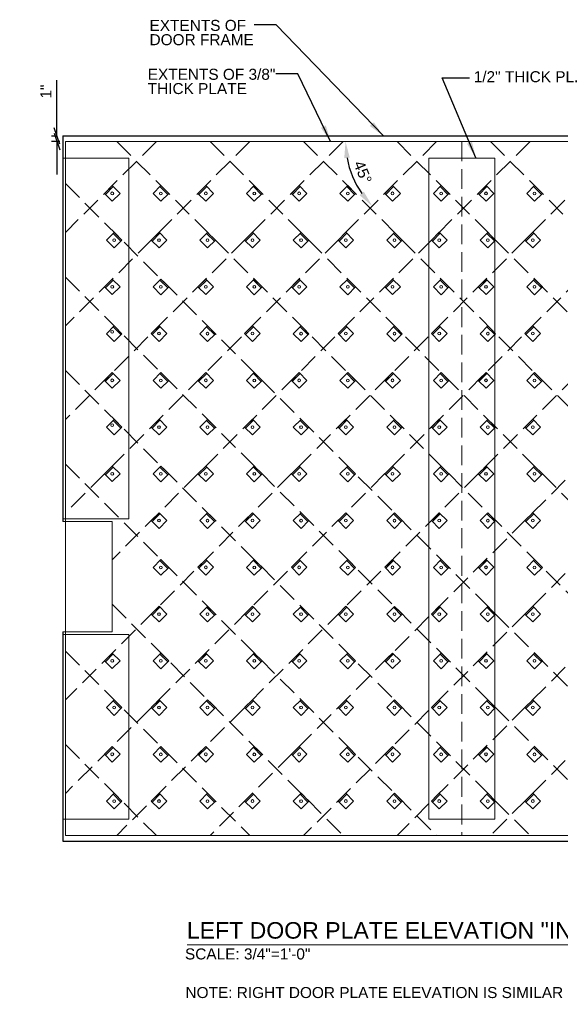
# Model space of a CAD drawing. Header units: inches. Extents: x 89 to 878, y -58 to 124.
# Tile 4 of 7: x 464 to 562, y -56 to 122. Entities that reach past the tile are written whole.
import ezdxf

# ---------------------------------------------------------------- set-up
doc = ezdxf.new("R2010")
doc.units = ezdxf.units.IN
doc.header["$LTSCALE"] = 10
doc.header["$MEASUREMENT"] = 0
doc.linetypes.add('DGN Style 3', pattern=[0.501567, 0.358262, -0.143305])
for name, color, linetype, lineweight in [('G-ANN-TTLB', 7, 'Continuous', 0), ('G-ANNO-DIM', 1, 'Continuous', 0), ('G-ANNO-TEXT', 7, 'Continuous', 0), ('S-BRAC-DIA~', 5, 'Continuous', 30)]:
    doc.layers.add(name, color=color, linetype=linetype, lineweight=lineweight)
doc.styles.add("1 2 1'-0", font='arial.ttf', dxfattribs={"height": 3})
doc.styles.add("3 4 1'-0", font='arial.ttf', dxfattribs={"height": 2})
doc.dimstyles.new("3 4 1'-0", dxfattribs={"dimtxt": 2, "dimasz": 3, "dimexe": 1, "dimexo": 1, "dimgap": 1, "dimtad": 1, "dimdec": 4, "dimzin": 15, "dimdsep": 46, "dimlunit": 4, "dimtxsty": "3 4 1'-0", "dimblk": '_Oblique_0.3', "dimcen": 0.09, "dimadec": 4, "dimazin": 3, "dimtfac": 1, "dimtdec": 4, "dimtofl": 0, "dimtmove": 0, "dimatfit": 3, "dimfxl": 1, "dimfrac": 2, "dimtzin": 15, "dimarcsym": 0})

# ---------------------------------------------------------------- blocks, each defined once
blk = doc.blocks.new('*D44')
at = {"layer": 'Defpoints', "color": 0, "lineweight": 0, "transparency": 16777216}
for p in [(463.93, 100.2), (539.69, 100.2), (523.68, 95.91), (463.93, 24.44)]:
    blk.add_point(p, dxfattribs=at)
at = {"layer": 'G-ANNO-DIM', "color": 0, "lineweight": -2, "transparency": 16777216}
blk.add_arc((539.69, 100.2), 16.57, 190.3848, 214.6152, dxfattribs=at)
at = {"layer": 'G-ANNO-DIM', "color": 0, "lineweight": 0, "transparency": 16777216}
for points in [[(522.89, 97.17), (523.89, 97.26), (523.12, 100.2)], [(526.44, 91.11), (525.67, 90.47), (527.97, 88.48)]]:
    blk.add_solid(points, dxfattribs=at)
at = {"layer": 'G-ANNO-DIM', "color": 0, "transparency": 16777216, "insert": (526.25, 94.63), "char_height": 2, "attachment_point": 5, "rotation": 292.5, "style": "3 4 1'-0"}
blk.add_mtext('45°', dxfattribs=at)
blk = doc.blocks.new('*D45')
at = {"layer": 'Defpoints', "color": 0, "lineweight": 0, "transparency": 16777216}
for p in [(539.88, 75.85), (616.25, 75.85), (612.72, 12.65), (616.25, -0.52)]:
    blk.add_point(p, dxfattribs=at)
at = {"layer": 'G-ANNO-DIM', "color": 0, "lineweight": -2, "transparency": 16777216}
for start, end in [(64.7316, 77.3658), (147.6342, 160.2684)]:
    blk.add_arc((616.25, -0.52), 13.63, start, end, dxfattribs=at)
at = {"layer": 'G-ANNO-DIM', "color": 0, "lineweight": 0, "transparency": 16777216}
for points in [[(619.17, 12.29), (619.28, 13.28), (616.25, 13.11)], [(604.34, 7.09), (605.12, 6.47), (606.61, 9.12)]]:
    blk.add_solid(points, dxfattribs=at)
at = {"layer": 'G-ANNO-DIM', "color": 0, "transparency": 16777216, "insert": (610.26, 13.94), "char_height": 2, "attachment_point": 5, "rotation": 22.5, "style": "3 4 1'-0"}
blk.add_mtext('45°', dxfattribs=at)
blk = doc.blocks.new('_Oblique_0.3')
at = {"color": 0, "linetype": 'ByBlock', "lineweight": -2}
for p, q in [((0, 0), (-1, 0)), ((0.5, 0.167), (-0.5, -0.167))]:
    blk.add_line(p, q, dxfattribs=at)
blk = doc.blocks.new('*D48')
at = {"layer": 'Defpoints', "color": 0, "lineweight": 0, "transparency": 16777216}
for p in [(470.7, 101.2), (471.75, 101.2), (472.25, 100.2)]:
    blk.add_point(p, dxfattribs=at)
at = {"layer": 'G-ANNO-DIM', "color": 0, "lineweight": -2, "transparency": 16777216}
for p, q in [((470.7, 104.2), (470.7, 111.32)), ((470.75, 101.2), (469.7, 101.2)), ((471.25, 100.2), (469.7, 100.2)), ((470.7, 97.2), (470.7, 94.2))]:
    blk.add_line(p, q, dxfattribs=at)
at = {"layer": 'G-ANNO-DIM', "color": 0, "lineweight": -2, "transparency": 16777216, "xscale": 3, "yscale": 3, "zscale": 3}
for p, rotation in [((470.7, 101.2), 270), ((470.7, 100.2), 90)]:
    blk.add_blockref('_Oblique_0.3', p, dxfattribs=dict(at, rotation=rotation))
at = {"layer": 'G-ANNO-DIM', "color": 0, "lineweight": 0, "transparency": 16777216, "insert": (468.7, 109.26), "char_height": 2, "attachment_point": 5, "rotation": 90, "style": "3 4 1'-0"}
blk.add_mtext('1"', dxfattribs=at)

msp = doc.modelspace()

# ---------------------------------------------------------------- linework, layer by layer
at = {"layer": 'G-ANN-TTLB', "color": 7, "linetype": 'Continuous', "lineweight": 13}
msp.add_line((494.32744, -45.60722), (606.51414, -45.60722), dxfattribs=at)
at = {"layer": 'G-ANNO-DIM', "color": 30, "linetype": 'DGN Style 3'}
for p, q in [((590.58249, 100.2047), (472.24544, -18.13235)), ((573.61193, 100.2047), (472.24544, -1.16178)), ((539.6708, 100.2047), (472.24544, 32.77934)), ((522.70024, 100.2047), (472.24544, 49.74991)), ((505.72967, 100.2047), (472.24544, 66.72047)), ((488.75911, 100.2047), (472.24544, 83.69103)), ((556.64136, 100.2047), (480.71794, 24.28128)), ((607.55305, 100.2047), (481.56055, -25.7878)), ((616.24544, 91.92653), (498.53111, -25.7878)), ((616.24544, 74.95597), (515.50168, -25.7878)), ((616.24544, 57.9854), (532.47224, -25.7878)), ((616.24544, 41.01484), (549.4428, -25.7878))]:
    msp.add_line(p, q, dxfattribs=at)
at = {"layer": 'G-ANNO-DIM', "linetype": 'DGN Style 3'}
for p, q in [((481.56672, 100.2047), (607.55922, -25.7878)), ((498.53729, 100.2047), (616.24544, -17.50345)), ((515.50785, 100.2047), (616.24544, -0.53289)), ((532.47841, 100.2047), (616.24544, 16.43768)), ((549.44897, 100.2047), (616.24544, 33.40824)), ((472.24544, 92.55542), (590.58866, -25.7878)), ((472.24544, 75.58486), (573.6181, -25.7878)), ((472.24544, 58.6143), (556.64754, -25.7878)), ((472.24544, 41.64374), (539.67697, -25.7878)), ((480.71794, 16.20067), (522.70641, -25.7878)), ((472.24544, 7.70261), (505.73585, -25.7878)), ((472.24544, -9.26795), (488.76528, -25.7878))]:
    msp.add_line(p, q, dxfattribs=at)
at = {"layer": 'G-ANNO-DIM', "color": 3}
for p, q in [((479.51863, 90.61066), (480.93284, 92.02488)), ((489.40556, 92.01231), (490.81977, 90.5981)), ((496.48919, 90.61066), (497.9034, 92.02488)), ((506.37612, 92.01231), (507.79033, 90.5981)), ((513.45975, 90.61066), (514.87397, 92.02488)), ((523.34668, 92.01231), (524.7609, 90.5981)), ((530.43031, 90.61066), (531.84453, 92.02488)), ((540.31725, 92.01231), (541.73146, 90.5981)), ((547.40088, 90.61066), (548.81509, 92.02488)), ((557.28781, 92.01231), (558.70202, 90.5981)), ((480.92028, 83.52703), (482.33449, 82.11282)), ((488.00391, 82.12538), (489.41812, 83.5396)), ((497.89084, 83.52703), (499.30505, 82.11282)), ((504.97447, 82.12538), (506.38868, 83.5396)), ((514.8614, 83.52703), (516.27562, 82.11282)), ((521.94503, 82.12538), (523.35925, 83.5396)), ((531.83196, 83.52703), (533.24618, 82.11282)), ((538.9156, 82.12538), (540.32981, 83.5396)), ((548.80253, 83.52703), (550.21674, 82.11282)), ((555.88616, 82.12538), (557.30037, 83.5396)), ((479.51863, 73.6401), (480.93284, 75.05432)), ((489.40556, 75.04175), (490.81977, 73.62754)), ((496.48919, 73.6401), (497.9034, 75.05432)), ((506.37612, 75.04175), (507.79033, 73.62754)), ((513.45975, 73.6401), (514.87397, 75.05432)), ((523.34668, 75.04175), (524.7609, 73.62754)), ((530.43031, 73.6401), (531.84453, 75.05432)), ((540.31725, 75.04175), (541.73146, 73.62754)), ((547.40088, 73.6401), (548.81509, 75.05432)), ((557.28781, 75.04175), (558.70202, 73.62754)), ((480.92028, 66.55647), (482.33449, 65.14226)), ((488.00391, 65.15482), (489.41812, 66.56903)), ((497.89084, 66.55647), (499.30505, 65.14226)), ((504.97447, 65.15482), (506.38868, 66.56903)), ((514.8614, 66.55647), (516.27562, 65.14226)), ((521.94503, 65.15482), (523.35925, 66.56903)), ((531.83196, 66.55647), (533.24618, 65.14226)), ((538.9156, 65.15482), (540.32981, 66.56903)), ((548.80253, 66.55647), (550.21674, 65.14226)), ((555.88616, 65.15482), (557.30037, 66.56903)), ((479.51863, 56.66954), (480.93284, 58.08375)), ((489.40556, 58.07119), (490.81977, 56.65698)), ((496.48919, 56.66954), (497.9034, 58.08375)), ((506.37612, 58.07119), (507.79033, 56.65698)), ((513.45975, 56.66954), (514.87397, 58.08375)), ((523.34668, 58.07119), (524.7609, 56.65698)), ((530.43031, 56.66954), (531.84453, 58.08375)), ((540.31725, 58.07119), (541.73146, 56.65698)), ((547.40088, 56.66954), (548.81509, 58.08375)), ((557.28781, 58.07119), (558.70202, 56.65698)), ((480.92028, 49.58591), (482.33449, 48.17169)), ((488.00391, 48.18426), (489.41812, 49.59847)), ((497.89084, 49.58591), (499.30505, 48.17169)), ((504.97447, 48.18426), (506.38868, 49.59847)), ((514.8614, 49.58591), (516.27562, 48.17169)), ((521.94503, 48.18426), (523.35925, 49.59847)), ((531.83196, 49.58591), (533.24618, 48.17169)), ((538.9156, 48.18426), (540.32981, 49.59847)), ((548.80253, 49.58591), (550.21674, 48.17169)), ((555.88616, 48.18426), (557.30037, 49.59847)), ((479.51863, 39.69898), (480.93284, 41.11319)), ((496.48919, 39.69898), (497.9034, 41.11319)), ((513.45975, 39.69898), (514.87397, 41.11319)), ((530.43031, 39.69898), (531.84453, 41.11319)), ((547.40088, 39.69898), (548.81509, 41.11319)), ((489.40556, 41.10063), (490.81977, 39.68641)), ((506.37612, 41.10063), (507.79033, 39.68641)), ((523.34668, 41.10063), (524.7609, 39.68641)), ((540.31725, 41.10063), (541.73146, 39.68641)), ((557.28781, 41.10063), (558.70202, 39.68641)), ((488.00391, 31.21369), (489.41812, 32.62791)), ((497.89084, 32.61535), (499.30505, 31.20113)), ((504.97447, 31.21369), (506.38868, 32.62791)), ((514.8614, 32.61535), (516.27562, 31.20113)), ((521.94503, 31.21369), (523.35925, 32.62791)), ((531.83196, 32.61535), (533.24618, 31.20113)), ((538.9156, 31.21369), (540.32981, 32.62791)), ((548.80253, 32.61535), (550.21674, 31.20113)), ((555.88616, 31.21369), (557.30037, 32.62791)), ((489.40556, 24.13006), (490.81977, 22.71585)), ((496.48919, 22.72841), (497.9034, 24.14263)), ((506.37612, 24.13006), (507.79033, 22.71585)), ((513.45975, 22.72841), (514.87397, 24.14263)), ((523.34668, 24.13006), (524.7609, 22.71585)), ((530.43031, 22.72841), (531.84453, 24.14263)), ((540.31725, 24.13006), (541.73146, 22.71585)), ((547.40088, 22.72841), (548.81509, 24.14263)), ((557.28781, 24.13006), (558.70202, 22.71585)), ((488.00391, 14.24313), (489.41812, 15.65735)), ((497.89084, 15.64478), (499.30505, 14.23057)), ((504.97447, 14.24313), (506.38868, 15.65735)), ((514.8614, 15.64478), (516.27562, 14.23057)), ((521.94503, 14.24313), (523.35925, 15.65735)), ((531.83196, 15.64478), (533.24618, 14.23057)), ((538.9156, 14.24313), (540.32981, 15.65735)), ((548.80253, 15.64478), (550.21674, 14.23057)), ((555.88616, 14.24313), (557.30037, 15.65735)), ((479.51863, 5.75785), (480.93284, 7.17206)), ((489.40556, 7.1595), (490.81977, 5.74529)), ((496.48919, 5.75785), (497.9034, 7.17206)), ((506.37612, 7.1595), (507.79033, 5.74529)), ((513.45975, 5.75785), (514.87397, 7.17206)), ((523.34668, 7.1595), (524.7609, 5.74529)), ((530.43031, 5.75785), (531.84453, 7.17206)), ((540.31725, 7.1595), (541.73146, 5.74529)), ((547.40088, 5.75785), (548.81509, 7.17206)), ((557.28781, 7.1595), (558.70202, 5.74529)), ((480.92028, -1.32578), (482.33449, -2.73999)), ((488.00391, -2.72743), (489.41812, -1.31322)), ((497.89084, -1.32578), (499.30505, -2.73999)), ((504.97447, -2.72743), (506.38868, -1.31322)), ((514.8614, -1.32578), (516.27562, -2.73999)), ((521.94503, -2.72743), (523.35925, -1.31322)), ((531.83196, -1.32578), (533.24618, -2.73999)), ((538.9156, -2.72743), (540.32981, -1.31322)), ((548.80253, -1.32578), (550.21674, -2.73999)), ((555.88616, -2.72743), (557.30037, -1.31322)), ((479.51863, -11.21271), (480.93284, -9.7985)), ((489.40556, -9.81106), (490.81977, -11.22528)), ((496.48919, -11.21271), (497.9034, -9.7985)), ((506.37612, -9.81106), (507.79033, -11.22528)), ((513.45975, -11.21271), (514.87397, -9.7985)), ((523.34668, -9.81106), (524.7609, -11.22528)), ((530.43031, -11.21271), (531.84453, -9.7985)), ((540.31725, -9.81106), (541.73146, -11.22528)), ((547.40088, -11.21271), (548.81509, -9.7985)), ((557.28781, -9.81106), (558.70202, -11.22528)), ((480.92028, -18.29634), (482.33449, -19.71056)), ((488.00391, -19.69799), (489.41812, -18.28378)), ((497.89084, -18.29634), (499.30505, -19.71056)), ((504.97447, -19.69799), (506.38868, -18.28378)), ((514.8614, -18.29634), (516.27562, -19.71056)), ((521.94503, -19.69799), (523.35925, -18.28378)), ((531.83196, -18.29634), (533.24618, -19.71056)), ((538.9156, -19.69799), (540.32981, -18.28378)), ((548.80253, -18.29634), (550.21674, -19.71056)), ((555.88616, -19.69799), (557.30037, -18.28378))]:
    msp.add_line(p, q, dxfattribs=at)
at = {"layer": 'G-ANNO-DIM', "color": 3, "flags": 128}
for points in [[(479.34185, 90.78744), (480.75606, 92.20165), (482.17028, 90.78744), (480.75606, 89.37323), (479.34185, 90.78744)], [(489.58233, 92.18909), (490.99655, 90.77488), (489.58233, 89.36066), (488.16812, 90.77488), (489.58233, 92.18909)], [(496.31241, 90.78744), (497.72663, 92.20165), (499.14084, 90.78744), (497.72663, 89.37323), (496.31241, 90.78744)], [(506.5529, 92.18909), (507.96711, 90.77488), (506.5529, 89.36066), (505.13868, 90.77488), (506.5529, 92.18909)], [(513.28298, 90.78744), (514.69719, 92.20165), (516.1114, 90.78744), (514.69719, 89.37323), (513.28298, 90.78744)], [(523.52346, 92.18909), (524.93767, 90.77488), (523.52346, 89.36066), (522.10925, 90.77488), (523.52346, 92.18909)], [(530.25354, 90.78744), (531.66775, 92.20165), (533.08196, 90.78744), (531.66775, 89.37323), (530.25354, 90.78744)], [(540.49402, 92.18909), (541.90824, 90.77488), (540.49402, 89.36066), (539.07981, 90.77488), (540.49402, 92.18909)], [(547.2241, 90.78744), (548.63831, 92.20165), (550.05253, 90.78744), (548.63831, 89.37323), (547.2241, 90.78744)], [(557.46459, 92.18909), (558.8788, 90.77488), (557.46459, 89.36066), (556.05037, 90.77488), (557.46459, 92.18909)], [(481.09705, 83.70381), (482.51127, 82.2896), (481.09705, 80.87538), (479.68284, 82.2896), (481.09705, 83.70381)], [(487.82713, 82.30216), (489.24134, 83.71637), (490.65556, 82.30216), (489.24134, 80.88795), (487.82713, 82.30216)], [(498.06762, 83.70381), (499.48183, 82.2896), (498.06762, 80.87538), (496.6534, 82.2896), (498.06762, 83.70381)], [(504.79769, 82.30216), (506.21191, 83.71637), (507.62612, 82.30216), (506.21191, 80.88795), (504.79769, 82.30216)], [(515.03818, 83.70381), (516.45239, 82.2896), (515.03818, 80.87538), (513.62397, 82.2896), (515.03818, 83.70381)], [(521.76826, 82.30216), (523.18247, 83.71637), (524.59668, 82.30216), (523.18247, 80.88795), (521.76826, 82.30216)], [(532.00874, 83.70381), (533.42296, 82.2896), (532.00874, 80.87538), (530.59453, 82.2896), (532.00874, 83.70381)], [(538.73882, 82.30216), (540.15303, 83.71637), (541.56725, 82.30216), (540.15303, 80.88795), (538.73882, 82.30216)], [(548.9793, 83.70381), (550.39352, 82.2896), (548.9793, 80.87538), (547.56509, 82.2896), (548.9793, 83.70381)], [(555.70938, 82.30216), (557.1236, 83.71637), (558.53781, 82.30216), (557.1236, 80.88795), (555.70938, 82.30216)], [(479.34185, 73.81688), (480.75606, 75.23109), (482.17028, 73.81688), (480.75606, 72.40266), (479.34185, 73.81688)], [(489.58233, 75.21853), (490.99655, 73.80432), (489.58233, 72.3901), (488.16812, 73.80432), (489.58233, 75.21853)], [(496.31241, 73.81688), (497.72663, 75.23109), (499.14084, 73.81688), (497.72663, 72.40266), (496.31241, 73.81688)], [(506.5529, 75.21853), (507.96711, 73.80432), (506.5529, 72.3901), (505.13868, 73.80432), (506.5529, 75.21853)], [(513.28298, 73.81688), (514.69719, 75.23109), (516.1114, 73.81688), (514.69719, 72.40266), (513.28298, 73.81688)], [(523.52346, 75.21853), (524.93767, 73.80432), (523.52346, 72.3901), (522.10925, 73.80432), (523.52346, 75.21853)], [(530.25354, 73.81688), (531.66775, 75.23109), (533.08196, 73.81688), (531.66775, 72.40266), (530.25354, 73.81688)], [(540.49402, 75.21853), (541.90824, 73.80432), (540.49402, 72.3901), (539.07981, 73.80432), (540.49402, 75.21853)], [(547.2241, 73.81688), (548.63831, 75.23109), (550.05253, 73.81688), (548.63831, 72.40266), (547.2241, 73.81688)], [(557.46459, 75.21853), (558.8788, 73.80432), (557.46459, 72.3901), (556.05037, 73.80432), (557.46459, 75.21853)], [(481.09705, 66.73325), (482.51127, 65.31903), (481.09705, 63.90482), (479.68284, 65.31903), (481.09705, 66.73325)], [(487.82713, 65.3316), (489.24134, 66.74581), (490.65556, 65.3316), (489.24134, 63.91738), (487.82713, 65.3316)], [(498.06762, 66.73325), (499.48183, 65.31903), (498.06762, 63.90482), (496.6534, 65.31903), (498.06762, 66.73325)], [(504.79769, 65.3316), (506.21191, 66.74581), (507.62612, 65.3316), (506.21191, 63.91738), (504.79769, 65.3316)], [(515.03818, 66.73325), (516.45239, 65.31903), (515.03818, 63.90482), (513.62397, 65.31903), (515.03818, 66.73325)], [(521.76826, 65.3316), (523.18247, 66.74581), (524.59668, 65.3316), (523.18247, 63.91738), (521.76826, 65.3316)], [(532.00874, 66.73325), (533.42296, 65.31903), (532.00874, 63.90482), (530.59453, 65.31903), (532.00874, 66.73325)], [(538.73882, 65.3316), (540.15303, 66.74581), (541.56725, 65.3316), (540.15303, 63.91738), (538.73882, 65.3316)], [(548.9793, 66.73325), (550.39352, 65.31903), (548.9793, 63.90482), (547.56509, 65.31903), (548.9793, 66.73325)], [(555.70938, 65.3316), (557.1236, 66.74581), (558.53781, 65.3316), (557.1236, 63.91738), (555.70938, 65.3316)], [(479.34185, 56.84632), (480.75606, 58.26053), (482.17028, 56.84632), (480.75606, 55.4321), (479.34185, 56.84632)], [(489.58233, 58.24797), (490.99655, 56.83375), (489.58233, 55.41954), (488.16812, 56.83375), (489.58233, 58.24797)], [(496.31241, 56.84632), (497.72663, 58.26053), (499.14084, 56.84632), (497.72663, 55.4321), (496.31241, 56.84632)], [(506.5529, 58.24797), (507.96711, 56.83375), (506.5529, 55.41954), (505.13868, 56.83375), (506.5529, 58.24797)], [(513.28298, 56.84632), (514.69719, 58.26053), (516.1114, 56.84632), (514.69719, 55.4321), (513.28298, 56.84632)], [(523.52346, 58.24797), (524.93767, 56.83375), (523.52346, 55.41954), (522.10925, 56.83375), (523.52346, 58.24797)], [(530.25354, 56.84632), (531.66775, 58.26053), (533.08196, 56.84632), (531.66775, 55.4321), (530.25354, 56.84632)], [(540.49402, 58.24797), (541.90824, 56.83375), (540.49402, 55.41954), (539.07981, 56.83375), (540.49402, 58.24797)], [(547.2241, 56.84632), (548.63831, 58.26053), (550.05253, 56.84632), (548.63831, 55.4321), (547.2241, 56.84632)], [(557.46459, 58.24797), (558.8788, 56.83375), (557.46459, 55.41954), (556.05037, 56.83375), (557.46459, 58.24797)], [(481.09705, 49.76268), (482.51127, 48.34847), (481.09705, 46.93426), (479.68284, 48.34847), (481.09705, 49.76268)], [(487.82713, 48.36103), (489.24134, 49.77525), (490.65556, 48.36103), (489.24134, 46.94682), (487.82713, 48.36103)], [(498.06762, 49.76268), (499.48183, 48.34847), (498.06762, 46.93426), (496.6534, 48.34847), (498.06762, 49.76268)], [(504.79769, 48.36103), (506.21191, 49.77525), (507.62612, 48.36103), (506.21191, 46.94682), (504.79769, 48.36103)], [(515.03818, 49.76268), (516.45239, 48.34847), (515.03818, 46.93426), (513.62397, 48.34847), (515.03818, 49.76268)], [(521.76826, 48.36103), (523.18247, 49.77525), (524.59668, 48.36103), (523.18247, 46.94682), (521.76826, 48.36103)], [(532.00874, 49.76268), (533.42296, 48.34847), (532.00874, 46.93426), (530.59453, 48.34847), (532.00874, 49.76268)], [(538.73882, 48.36103), (540.15303, 49.77525), (541.56725, 48.36103), (540.15303, 46.94682), (538.73882, 48.36103)], [(548.9793, 49.76268), (550.39352, 48.34847), (548.9793, 46.93426), (547.56509, 48.34847), (548.9793, 49.76268)], [(555.70938, 48.36103), (557.1236, 49.77525), (558.53781, 48.36103), (557.1236, 46.94682), (555.70938, 48.36103)], [(479.34185, 39.87575), (480.75606, 41.28997), (482.17028, 39.87575), (480.75606, 38.46154), (479.34185, 39.87575)], [(489.58233, 41.2774), (490.99655, 39.86319), (489.58233, 38.44898), (488.16812, 39.86319), (489.58233, 41.2774)], [(496.31241, 39.87575), (497.72663, 41.28997), (499.14084, 39.87575), (497.72663, 38.46154), (496.31241, 39.87575)], [(506.5529, 41.2774), (507.96711, 39.86319), (506.5529, 38.44898), (505.13868, 39.86319), (506.5529, 41.2774)], [(513.28298, 39.87575), (514.69719, 41.28997), (516.1114, 39.87575), (514.69719, 38.46154), (513.28298, 39.87575)], [(523.52346, 41.2774), (524.93767, 39.86319), (523.52346, 38.44898), (522.10925, 39.86319), (523.52346, 41.2774)], [(530.25354, 39.87575), (531.66775, 41.28997), (533.08196, 39.87575), (531.66775, 38.46154), (530.25354, 39.87575)], [(540.49402, 41.2774), (541.90824, 39.86319), (540.49402, 38.44898), (539.07981, 39.86319), (540.49402, 41.2774)], [(547.2241, 39.87575), (548.63831, 41.28997), (550.05253, 39.87575), (548.63831, 38.46154), (547.2241, 39.87575)], [(557.46459, 41.2774), (558.8788, 39.86319), (557.46459, 38.44898), (556.05037, 39.86319), (557.46459, 41.2774)], [(487.82713, 31.39047), (489.24134, 32.80469), (490.65556, 31.39047), (489.24134, 29.97626), (487.82713, 31.39047)], [(498.06762, 32.79212), (499.48183, 31.37791), (498.06762, 29.96369), (496.6534, 31.37791), (498.06762, 32.79212)], [(504.79769, 31.39047), (506.21191, 32.80469), (507.62612, 31.39047), (506.21191, 29.97626), (504.79769, 31.39047)], [(515.03818, 32.79212), (516.45239, 31.37791), (515.03818, 29.96369), (513.62397, 31.37791), (515.03818, 32.79212)], [(521.76826, 31.39047), (523.18247, 32.80469), (524.59668, 31.39047), (523.18247, 29.97626), (521.76826, 31.39047)], [(532.00874, 32.79212), (533.42296, 31.37791), (532.00874, 29.96369), (530.59453, 31.37791), (532.00874, 32.79212)], [(538.73882, 31.39047), (540.15303, 32.80469), (541.56725, 31.39047), (540.15303, 29.97626), (538.73882, 31.39047)], [(548.9793, 32.79212), (550.39352, 31.37791), (548.9793, 29.96369), (547.56509, 31.37791), (548.9793, 32.79212)], [(555.70938, 31.39047), (557.1236, 32.80469), (558.53781, 31.39047), (557.1236, 29.97626), (555.70938, 31.39047)], [(489.58233, 24.30684), (490.99655, 22.89263), (489.58233, 21.47841), (488.16812, 22.89263), (489.58233, 24.30684)], [(496.31241, 22.90519), (497.72663, 24.3194), (499.14084, 22.90519), (497.72663, 21.49098), (496.31241, 22.90519)], [(506.5529, 24.30684), (507.96711, 22.89263), (506.5529, 21.47841), (505.13868, 22.89263), (506.5529, 24.30684)], [(513.28298, 22.90519), (514.69719, 24.3194), (516.1114, 22.90519), (514.69719, 21.49098), (513.28298, 22.90519)], [(523.52346, 24.30684), (524.93767, 22.89263), (523.52346, 21.47841), (522.10925, 22.89263), (523.52346, 24.30684)], [(530.25354, 22.90519), (531.66775, 24.3194), (533.08196, 22.90519), (531.66775, 21.49098), (530.25354, 22.90519)], [(540.49402, 24.30684), (541.90824, 22.89263), (540.49402, 21.47841), (539.07981, 22.89263), (540.49402, 24.30684)], [(547.2241, 22.90519), (548.63831, 24.3194), (550.05253, 22.90519), (548.63831, 21.49098), (547.2241, 22.90519)], [(557.46459, 24.30684), (558.8788, 22.89263), (557.46459, 21.47841), (556.05037, 22.89263), (557.46459, 24.30684)], [(487.82713, 14.41991), (489.24134, 15.83412), (490.65556, 14.41991), (489.24134, 13.0057), (487.82713, 14.41991)], [(498.06762, 15.82156), (499.48183, 14.40735), (498.06762, 12.99313), (496.6534, 14.40735), (498.06762, 15.82156)], [(504.79769, 14.41991), (506.21191, 15.83412), (507.62612, 14.41991), (506.21191, 13.0057), (504.79769, 14.41991)], [(515.03818, 15.82156), (516.45239, 14.40735), (515.03818, 12.99313), (513.62397, 14.40735), (515.03818, 15.82156)], [(521.76826, 14.41991), (523.18247, 15.83412), (524.59668, 14.41991), (523.18247, 13.0057), (521.76826, 14.41991)], [(532.00874, 15.82156), (533.42296, 14.40735), (532.00874, 12.99313), (530.59453, 14.40735), (532.00874, 15.82156)], [(538.73882, 14.41991), (540.15303, 15.83412), (541.56725, 14.41991), (540.15303, 13.0057), (538.73882, 14.41991)], [(548.9793, 15.82156), (550.39352, 14.40735), (548.9793, 12.99313), (547.56509, 14.40735), (548.9793, 15.82156)], [(555.70938, 14.41991), (557.1236, 15.83412), (558.53781, 14.41991), (557.1236, 13.0057), (555.70938, 14.41991)], [(479.34185, 5.93463), (480.75606, 7.34884), (482.17028, 5.93463), (480.75606, 4.52041), (479.34185, 5.93463)], [(489.58233, 7.33628), (490.99655, 5.92206), (489.58233, 4.50785), (488.16812, 5.92206), (489.58233, 7.33628)], [(496.31241, 5.93463), (497.72663, 7.34884), (499.14084, 5.93463), (497.72663, 4.52041), (496.31241, 5.93463)], [(506.5529, 7.33628), (507.96711, 5.92206), (506.5529, 4.50785), (505.13868, 5.92206), (506.5529, 7.33628)], [(513.28298, 5.93463), (514.69719, 7.34884), (516.1114, 5.93463), (514.69719, 4.52041), (513.28298, 5.93463)], [(523.52346, 7.33628), (524.93767, 5.92206), (523.52346, 4.50785), (522.10925, 5.92206), (523.52346, 7.33628)], [(530.25354, 5.93463), (531.66775, 7.34884), (533.08196, 5.93463), (531.66775, 4.52041), (530.25354, 5.93463)], [(540.49402, 7.33628), (541.90824, 5.92206), (540.49402, 4.50785), (539.07981, 5.92206), (540.49402, 7.33628)], [(547.2241, 5.93463), (548.63831, 7.34884), (550.05253, 5.93463), (548.63831, 4.52041), (547.2241, 5.93463)], [(557.46459, 7.33628), (558.8788, 5.92206), (557.46459, 4.50785), (556.05037, 5.92206), (557.46459, 7.33628)], [(481.09705, -1.149), (482.51127, -2.56322), (481.09705, -3.97743), (479.68284, -2.56322), (481.09705, -1.149)], [(487.82713, -2.55065), (489.24134, -1.13644), (490.65556, -2.55065), (489.24134, -3.96487), (487.82713, -2.55065)], [(498.06762, -1.149), (499.48183, -2.56322), (498.06762, -3.97743), (496.6534, -2.56322), (498.06762, -1.149)], [(504.79769, -2.55065), (506.21191, -1.13644), (507.62612, -2.55065), (506.21191, -3.96487), (504.79769, -2.55065)], [(515.03818, -1.149), (516.45239, -2.56322), (515.03818, -3.97743), (513.62397, -2.56322), (515.03818, -1.149)], [(521.76826, -2.55065), (523.18247, -1.13644), (524.59668, -2.55065), (523.18247, -3.96487), (521.76826, -2.55065)], [(532.00874, -1.149), (533.42296, -2.56322), (532.00874, -3.97743), (530.59453, -2.56322), (532.00874, -1.149)], [(538.73882, -2.55065), (540.15303, -1.13644), (541.56725, -2.55065), (540.15303, -3.96487), (538.73882, -2.55065)], [(548.9793, -1.149), (550.39352, -2.56322), (548.9793, -3.97743), (547.56509, -2.56322), (548.9793, -1.149)], [(555.70938, -2.55065), (557.1236, -1.13644), (558.53781, -2.55065), (557.1236, -3.96487), (555.70938, -2.55065)], [(479.34185, -11.03594), (480.75606, -9.62172), (482.17028, -11.03594), (480.75606, -12.45015), (479.34185, -11.03594)], [(489.58233, -9.63428), (490.99655, -11.0485), (489.58233, -12.46271), (488.16812, -11.0485), (489.58233, -9.63428)], [(496.31241, -11.03594), (497.72663, -9.62172), (499.14084, -11.03594), (497.72663, -12.45015), (496.31241, -11.03594)], [(506.5529, -9.63428), (507.96711, -11.0485), (506.5529, -12.46271), (505.13868, -11.0485), (506.5529, -9.63428)], [(513.28298, -11.03594), (514.69719, -9.62172), (516.1114, -11.03594), (514.69719, -12.45015), (513.28298, -11.03594)], [(523.52346, -9.63428), (524.93767, -11.0485), (523.52346, -12.46271), (522.10925, -11.0485), (523.52346, -9.63428)], [(530.25354, -11.03594), (531.66775, -9.62172), (533.08196, -11.03594), (531.66775, -12.45015), (530.25354, -11.03594)], [(540.49402, -9.63428), (541.90824, -11.0485), (540.49402, -12.46271), (539.07981, -11.0485), (540.49402, -9.63428)], [(547.2241, -11.03594), (548.63831, -9.62172), (550.05253, -11.03594), (548.63831, -12.45015), (547.2241, -11.03594)], [(557.46459, -9.63428), (558.8788, -11.0485), (557.46459, -12.46271), (556.05037, -11.0485), (557.46459, -9.63428)], [(481.09705, -18.11957), (482.51127, -19.53378), (481.09705, -20.94799), (479.68284, -19.53378), (481.09705, -18.11957)], [(487.82713, -19.52122), (489.24134, -18.107), (490.65556, -19.52122), (489.24134, -20.93543), (487.82713, -19.52122)], [(498.06762, -18.11957), (499.48183, -19.53378), (498.06762, -20.94799), (496.6534, -19.53378), (498.06762, -18.11957)], [(504.79769, -19.52122), (506.21191, -18.107), (507.62612, -19.52122), (506.21191, -20.93543), (504.79769, -19.52122)], [(515.03818, -18.11957), (516.45239, -19.53378), (515.03818, -20.94799), (513.62397, -19.53378), (515.03818, -18.11957)], [(521.76826, -19.52122), (523.18247, -18.107), (524.59668, -19.52122), (523.18247, -20.93543), (521.76826, -19.52122)], [(532.00874, -18.11957), (533.42296, -19.53378), (532.00874, -20.94799), (530.59453, -19.53378), (532.00874, -18.11957)], [(538.73882, -19.52122), (540.15303, -18.107), (541.56725, -19.52122), (540.15303, -20.93543), (538.73882, -19.52122)], [(548.9793, -18.11957), (550.39352, -19.53378), (548.9793, -20.94799), (547.56509, -19.53378), (548.9793, -18.11957)], [(555.70938, -19.52122), (557.1236, -18.107), (558.53781, -19.52122), (557.1236, -20.93543), (555.70938, -19.52122)]]:
    msp.add_lwpolyline(points, close=True, dxfattribs=at)
at = {"layer": 'G-ANNO-TEXT'}
for p, q in [((472.24544, 100.2047), (616.24544, 100.2047)), ((472.24544, 100.2047), (472.24544, 11.2122)), ((483.74544, 31.7122), (471.74544, 31.7122)), ((480.71794, 31.2122), (471.74544, 31.2122)), ((480.71794, 31.2122), (480.71794, 11.2122)), ((480.71794, 11.2122), (471.74544, 11.2122)), ((472.24544, 11.2122), (472.24544, -25.7878)), ((483.74544, 10.7122), (471.74544, 10.7122)), ((472.24544, -25.7878), (616.24544, -25.7878))]:
    msp.add_line(p, q, dxfattribs=at)
at = {"layer": 'G-ANNO-TEXT', "linetype": 'DGN Style 3'}
msp.add_line((544.24544, 100.2047), (544.24544, -25.7878), dxfattribs=at)
at = {"layer": 'G-ANNO-TEXT', "flags": 128}
for points in [[(483.74544, 31.7122), (483.74544, 97.2047), (471.74544, 97.2047), (471.74544, 31.2122)], [(471.74544, 11.2122), (471.74544, 8.84528)], [(471.74544, 9.2047), (471.74544, -22.7953), (483.74544, -22.7953), (483.74544, 10.7122)]]:
    msp.add_lwpolyline(points, dxfattribs=at)
msp.add_lwpolyline([(538.24544, 97.2047), (550.24544, 97.2047), (550.24544, -22.7953), (538.24544, -22.7953), (538.24544, 97.2047)], close=True, dxfattribs=at)
at = {"layer": 'G-ANNO-TEXT', "lineweight": 0}
for centre in [(480.75606, 90.78744), (489.58233, 90.77488), (497.72663, 90.78744), (506.5529, 90.77488), (514.69719, 90.78744), (523.52346, 90.77488), (531.66775, 90.78744), (540.49402, 90.77488), (548.63831, 90.78744), (557.46459, 90.77488), (481.09705, 82.2896), (489.24134, 82.30216), (498.06762, 82.2896), (506.21191, 82.30216), (515.03818, 82.2896), (523.18247, 82.30216), (532.00874, 82.2896), (540.15303, 82.30216), (548.9793, 82.2896), (557.1236, 82.30216), (480.75606, 73.81688), (489.58233, 73.80432), (497.72663, 73.81688), (506.5529, 73.80432), (514.69719, 73.81688), (523.52346, 73.80432), (531.66775, 73.81688), (540.49402, 73.80432), (548.63831, 73.81688), (557.46459, 73.80432), (480.7435, 65.67259), (489.24134, 65.3316), (498.06762, 65.31903), (506.21191, 65.3316), (515.03818, 65.31903), (523.18247, 65.3316), (532.00874, 65.31903), (540.15303, 65.3316), (548.9793, 65.31903), (557.1236, 65.3316), (480.75606, 56.84632), (489.58233, 56.83375), (497.72663, 56.84632), (506.5529, 56.83375), (514.69719, 56.84632), (523.52346, 56.83375), (531.66775, 56.84632), (540.49402, 56.83375), (548.63831, 56.84632), (557.46459, 56.83375), (480.7435, 48.70202), (489.24134, 48.36103), (498.06762, 48.34847), (506.21191, 48.36103), (515.03818, 48.34847), (523.18247, 48.36103), (532.00874, 48.34847), (540.15303, 48.36103), (548.9793, 48.34847), (557.1236, 48.36103), (480.75606, 39.87575), (489.58233, 39.86319), (497.72663, 39.87575), (506.5529, 39.86319), (514.69719, 39.87575), (523.52346, 39.86319), (531.66775, 39.87575), (540.49402, 39.86319), (548.63831, 39.87575), (557.46459, 39.86319), (489.24134, 31.39047), (498.06762, 31.37791), (506.21191, 31.39047), (515.03818, 31.37791), (523.18247, 31.39047), (532.00874, 31.37791), (540.15303, 31.39047), (548.9793, 31.37791), (557.1236, 31.39047), (489.58233, 22.89263), (497.72663, 22.90519), (506.5529, 22.89263), (514.69719, 22.90519), (523.52346, 22.89263), (531.66775, 22.90519), (540.49402, 22.89263), (548.63831, 22.90519), (557.46459, 22.89263), (489.24134, 14.41991), (498.06762, 14.40735), (506.21191, 14.41991), (515.03818, 14.40735), (523.18247, 14.41991), (532.00874, 14.40735), (540.15303, 14.41991), (548.9793, 14.40735), (557.1236, 14.41991), (480.75606, 5.93463), (489.58233, 5.92206), (497.72663, 5.93463), (506.5529, 5.92206), (514.69719, 5.93463), (523.52346, 5.92206), (531.66775, 5.93463), (540.49402, 5.92206), (548.63831, 5.93463), (557.46459, 5.92206), (481.09705, -2.56322), (489.24134, -2.55065), (498.06762, -2.56322), (506.21191, -2.55065), (515.03818, -2.56322), (523.18247, -2.55065), (532.00874, -2.56322), (540.15303, -2.55065), (548.9793, -2.56322), (557.1236, -2.55065), (480.75606, -11.03594), (480.75606, -11.03594), (489.58233, -11.0485), (497.72663, -11.03594), (506.5529, -11.0485), (514.69719, -11.03594), (523.52346, -11.0485), (531.66775, -11.03594), (540.49402, -11.0485), (548.63831, -11.03594), (557.46459, -11.0485), (481.09705, -19.53378), (489.24134, -19.52122), (498.06762, -19.53378), (506.21191, -19.52122), (515.03818, -19.53378), (523.18247, -19.52122), (532.00874, -19.53378), (540.15303, -19.52122), (548.9793, -19.53378), (557.1236, -19.52122)]:
    msp.add_circle(centre, 0.25, dxfattribs=at)
at = {"layer": 'S-BRAC-DIA~'}
for p, q in [((471.74544, 101.2047), (617.74544, 101.2047)), ((471.74544, 101.2047), (471.74544, 31.2122)), ((471.74544, 11.2122), (471.74544, -26.7878)), ((471.74544, -26.7878), (617.74544, -26.7878))]:
    msp.add_line(p, q, dxfattribs=at)

# ---------------------------------------------------------------- texts
at = {"layer": 'G-ANN-TTLB', "color": 7, "linetype": 'Continuous', "lineweight": 13, "insert": (494.29215, -44.54163), "char_height": 3, "attachment_point": 7, "line_spacing_factor": 0.72, "style": "1 2 1'-0"}
msp.add_mtext('\\fArial|b0|i0|c00|p39;LEFT DOOR PLATE ELEVATION "INSIDE VIEW"', dxfattribs=at)
at = {"layer": 'G-ANN-TTLB', "color": 7, "linetype": 'Continuous', "lineweight": 0, "char_height": 2, "attachment_point": 8, "line_spacing_factor": 0.72, "style": "3 4 1'-0"}
for s, insert in [('\\fArial|b0|i0|c00|p39;SCALE: 3/4"=1\'-0"', (505.34604, -48.30616)), ('\\fArial|b0|i0|c00|p39;NOTE: RIGHT DOOR PLATE ELEVATION IS SIMILAR (DOOR NOTCH IS GREATER)', (548.06338, -55.88498))]:
    msp.add_mtext(s, dxfattribs=dict(at, insert=insert))
at = {"layer": 'G-ANNO-TEXT', "color": 7, "char_height": 2, "attachment_point": 1, "line_spacing_factor": 0.777165, "style": "3 4 1'-0"}
for s, insert in [('EXTENTS OF \\PDOOR FRAME', (487.521, 122.27854)), ('EXTENTS OF 3/8"\\PTHICK PLATE', (487.18516, 113.40223)), ('1/2" THICK PL.', (546.40992, 112.96542))]:
    msp.add_mtext(s, dxfattribs=dict(at, insert=insert))

# ---------------------------------------------------------------- dimensions: what is measured, and where the dimension line sits
at = {"layer": 'G-ANNO-DIM', "lineweight": 0}
dim = msp.add_linear_dim(base=(470.70315, 101.2047), p1=(472.24544, 100.2047), p2=(471.74544, 101.2047), angle=90, dimstyle="3 4 1'-0", dxfattribs=at)
dim.commit()
dim.dimension.update_dxf_attribs({"geometry": '*D48', "text_midpoint": (470.70315, 109.25996), "dimtype": 160})
at = {"layer": 'G-ANNO-DIM'}
for base, center, p1, p2, picture, middle in [((523.6848, 95.91489), (539.6946, 100.2047), (463.9304, 100.2047), (463.9304, 24.44051), '*D44', (526.24521, 94.63379)), ((612.71708, 12.65042), (616.24544, -0.5176), (616.24544, 75.84993), (539.87791, 75.84993), '*D45', (610.2566, 13.94074))]:
    dim = msp.add_angular_dim_3p(base=base, center=center, p1=p1, p2=p2, dimstyle="3 4 1'-0", override={"dimse1": 1, "dimse2": 1}, dxfattribs=at)
    dim.commit()
    dim.dimension.update_dxf_attribs({"geometry": picture, "text_midpoint": middle})

# ---------------------------------------------------------------- leaders
at = {"layer": 'G-ANNO-TEXT', "linetype": 'Continuous', "lineweight": 0}
for points in [[(529.9897, 101.2047), (510.4927, 121.36841), (506.54942, 121.36841)], [(520.40623, 100.2047), (514.43124, 112.4921), (510.48796, 112.4921)]]:
    msp.add_leader(points, dimstyle="3 4 1'-0", override={"dimgap": 2}, dxfattribs=at)
at = {"layer": 'G-ANNO-TEXT'}
msp.add_leader([(546.79916, 97.21967), (540.67872, 111.75815), (545.6558, 111.75815)], dimstyle="3 4 1'-0", override={"dimgap": 2}, dxfattribs=at)

doc.saveas('drawing.dxf')
